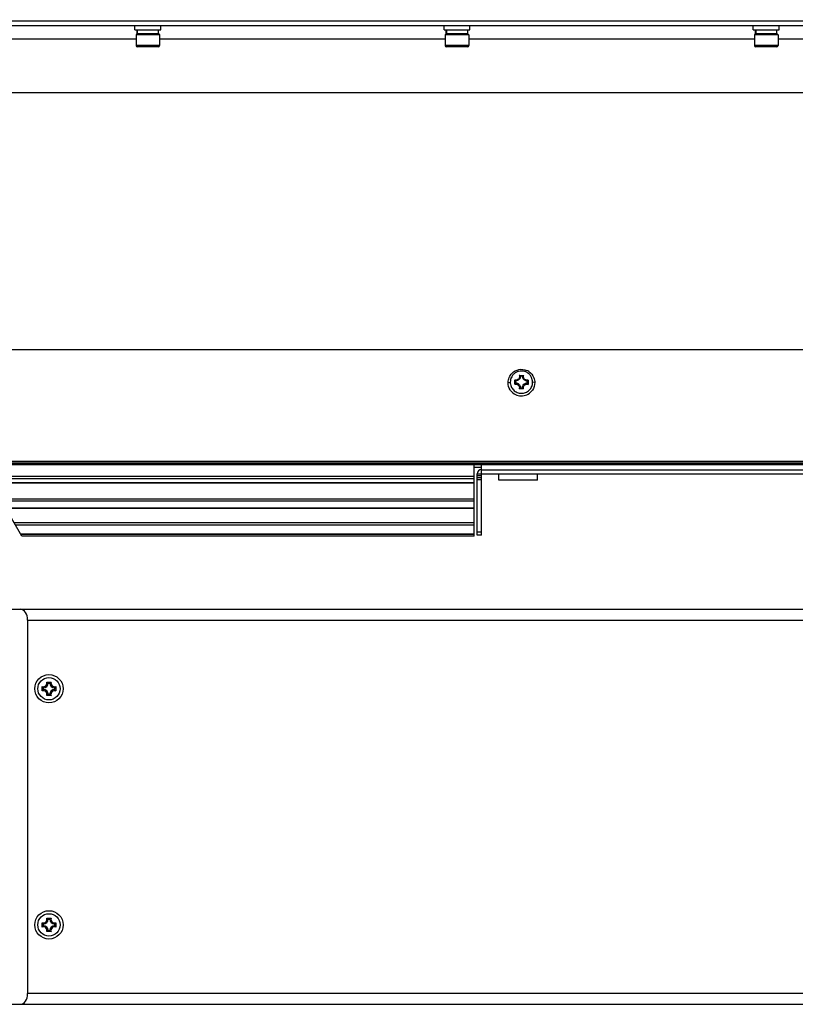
# Model space of a CAD drawing. Header units: millimetres. Extents: x 0 to 420, y 0 to 297.
# Tile 38 of 104: x 99 to 144, y 177 to 234. Entities that reach past the tile are written whole.
import ezdxf

# ---------------------------------------------------------------- set-up
doc = ezdxf.new("R2010")
doc.units = ezdxf.units.MM
doc.header["$LTSCALE"] = 23.1
doc.layers.get('0').update_dxf_attribs({"linetype": 'CONTINUOUS'})
doc.layers.add('02___PRT_ALL_AXES', color=7, linetype='CONTINUOUS')
doc.layers.add('DIM_PILOTEES', color=7, linetype='CONTINUOUS')
doc.styles.get("Standard").update_dxf_attribs({"font": 'txt', "width": 0.7})
doc.dimstyles.new('DIMSTYLE_2', dxfattribs={"dimtxt": 2.5, "dimasz": 3.5, "dimexe": 2, "dimexo": 0, "dimtad": 1, "dimlfac": 4, "dimdsep": 46, "dimtxsty": 'Standard', "dimblk": '_FILLED', "dimblk1": '_FILLED', "dimblk2": '_FILLED', "dimcen": 0.09, "dimazin": 2, "dimtp": 0.8, "dimtm": 0.8, "dimtfac": 1, "dimtofl": 0, "dimtmove": 0, "dimatfit": 3, "dimldrblk": '_FILLED', "dimfxl": 0, "dimtolj": 1, "dimarcsym": 0})

# ---------------------------------------------------------------- blocks, each defined once
blk = doc.blocks.new('_FILLED')
at = {"color": 0, "linetype": 'ByBlock'}
blk.add_solid([(0, 0), (-1, 0.143), (-1, -0.143)], dxfattribs=at)
blk = doc.blocks.new('*D3')
at = {"layer": 'DIM_PILOTEES', "color": 2, "linetype": 'Continuous'}
for p, q in [((44.092, 203.811), (44.092, 268.512)), ((294.092, 203.807), (294.092, 268.512)), ((44.092, 266.512), (169.092, 266.512)), ((294.092, 266.512), (169.092, 266.512))]:
    blk.add_line(p, q, dxfattribs=at)
at = {"layer": 'DIM_PILOTEES', "color": 2, "linetype": 'Continuous', "xscale": 3.5, "yscale": 3.5, "zscale": 3.5, "rotation": 180}
blk.add_blockref('_FILLED', (44.092, 266.512), dxfattribs=at)
at = {"layer": 'DIM_PILOTEES', "color": 2, "linetype": 'Continuous', "xscale": 3.5, "yscale": 3.5, "zscale": 3.5}
blk.add_blockref('_FILLED', (294.092, 266.512), dxfattribs=at)
at = {"layer": 'DIM_PILOTEES', "color": 2, "linetype": 'Continuous', "insert": (168.02, 269.637), "char_height": 2.5, "width": 10.98214, "attachment_point": 2, "line_spacing_factor": 0.9}
blk.add_mtext('{\\ftxt;\\W0.0001;\\H0.0001;\\~}{\\ftxt;\\W2.9285714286;\\H2.5; }{\\ftxt;\\W0.0001;\\H0.0001;\\~}', dxfattribs=at)

msp = doc.modelspace()

# ---------------------------------------------------------------- linework, layer by layer
at = {"color": 7, "linetype": 'Continuous'}
for p, q in [((293.9168, 233.9789), (44.5293, 233.9789)), ((44.5418, 233.7289), (293.9168, 233.7289)), ((105.4793, 233.4789), (105.4793, 233.7289)), ((105.4793, 233.4789), (106.9793, 233.4789)), ((105.6043, 233.2289), (105.6043, 233.4789)), ((105.6117, 233.2289), (105.6117, 233.4789)), ((105.6362, 233.2289), (105.6362, 233.4789)), ((106.8543, 233.2289), (106.8543, 233.4789)), ((106.9793, 233.4789), (106.9793, 233.7289)), ((123.4793, 233.4789), (123.4793, 233.7289)), ((123.4793, 233.4789), (124.9793, 233.4789)), ((123.6043, 233.2289), (123.6043, 233.4789)), ((123.6117, 233.2289), (123.6117, 233.4789)), ((123.6362, 233.2289), (123.6362, 233.4789)), ((124.8543, 233.2289), (124.8543, 233.4789)), ((124.9793, 233.4789), (124.9793, 233.7289)), ((141.4793, 233.4789), (141.4793, 233.7289)), ((141.4793, 233.4789), (142.9793, 233.4789)), ((141.6043, 233.2289), (141.6043, 233.4789)), ((141.6117, 233.2289), (141.6117, 233.4789)), ((141.6362, 233.2289), (141.6362, 233.4789)), ((142.8543, 233.2289), (142.8543, 233.4789)), ((142.9793, 233.4789), (142.9793, 233.7289)), ((105.5418, 232.9264), (88.9168, 232.9264)), ((105.5956, 233.2289), (105.5418, 233.1751)), ((105.5418, 233.1751), (105.5418, 232.5539)), ((106.9168, 233.1751), (105.5418, 233.1751)), ((106.8631, 233.2289), (105.5956, 233.2289)), ((106.8631, 233.2289), (106.9168, 233.1751)), ((106.9168, 233.1751), (106.9168, 232.5539)), ((123.5418, 232.9264), (106.9168, 232.9264)), ((123.5956, 233.2289), (123.5418, 233.1751)), ((123.5418, 233.1751), (123.5418, 232.5539)), ((124.9168, 233.1751), (123.5418, 233.1751)), ((124.8631, 233.2289), (123.5956, 233.2289)), ((124.8631, 233.2289), (124.9168, 233.1751)), ((124.9168, 233.1751), (124.9168, 232.5539)), ((141.5418, 232.9264), (124.9168, 232.9264)), ((141.5956, 233.2289), (141.5418, 233.1751)), ((141.5418, 233.1751), (141.5418, 232.5539)), ((142.9168, 233.1751), (141.5418, 233.1751)), ((142.8631, 233.2289), (141.5956, 233.2289)), ((142.8631, 233.2289), (142.9168, 233.1751)), ((142.9168, 233.1751), (142.9168, 232.5539)), ((159.5418, 232.9264), (142.9168, 232.9264)), ((106.9168, 232.5539), (105.5418, 232.5539)), ((106.8418, 232.4789), (105.6168, 232.4789)), ((124.9168, 232.5539), (123.5418, 232.5539)), ((124.8418, 232.4789), (123.6168, 232.4789)), ((142.9168, 232.5539), (141.5418, 232.5539)), ((142.8418, 232.4789), (141.6168, 232.4789)), ((48.3543, 214.8636), (290.1043, 214.8636)), ((127.8558, 213.3477), (128.1113, 213.345)), ((128.0474, 213.3094), (127.9185, 213.3108)), ((127.2043, 212.9288), (127.3296, 212.9456)), ((127.5862, 212.8316), (127.589, 213.0868)), ((127.641, 213.0394), (127.6396, 212.9106)), ((128.3177, 212.9034), (128.319, 213.0321)), ((128.3724, 213.0784), (128.3697, 212.8232)), ((128.7543, 212.9288), (128.6292, 212.9456)), ((128.1028, 212.5623), (127.8474, 212.565)), ((127.9112, 212.6333), (128.0401, 212.632)), ((98.8981, 203.9789), (95.1816, 210.4164)), ((96.375, 208.3493), (242.0836, 208.3493)), ((96.4272, 208.2588), (242.0314, 208.2588)), ((96.477, 208.1727), (241.9817, 208.1727)), ((96.4873, 208.1548), (241.9714, 208.1548)), ((125.2293, 203.9789), (125.2293, 208.1548)), ((125.6543, 204.0414), (125.6543, 208.1548)), ((125.6543, 207.9914), (125.2293, 207.9914)), ((125.4043, 204.0414), (125.4043, 207.6164)), ((125.4043, 207.6164), (148.0543, 207.6164)), ((125.6543, 207.8555), (147.8043, 207.8555)), ((126.6668, 207.2414), (126.6668, 207.6164)), ((128.9168, 207.2414), (128.9168, 207.6164)), ((96.8811, 207.4726), (125.2293, 207.4726)), ((96.9554, 207.344), (125.2293, 207.344)), ((97.0889, 207.1127), (125.2293, 207.1127)), ((97.1013, 207.0912), (125.2293, 207.0912)), ((125.6543, 207.4914), (125.4043, 207.4914)), ((125.4043, 207.3994), (125.6543, 207.3994)), ((125.4043, 207.2924), (125.6543, 207.2924)), ((128.9168, 207.2414), (126.6668, 207.2414)), ((125.2293, 206.1507), (97.6443, 206.1507)), ((125.2293, 206.0221), (97.7185, 206.0221)), ((125.2293, 205.6269), (97.9467, 205.6269)), ((125.2293, 205.6054), (97.959, 205.6054)), ((125.2293, 204.761), (98.4465, 204.761)), ((125.2293, 204.6324), (98.5208, 204.6324)), ((125.2293, 204.1114), (98.8216, 204.1114)), ((125.6543, 204.2216), (125.4043, 204.2216)), ((125.2293, 204.0899), (98.834, 204.0899)), ((125.2293, 203.9789), (98.8981, 203.9789)), ((125.6543, 204.0414), (125.4043, 204.0414)), ((44.7293, 199.7289), (151.5068, 199.7289)), ((99.2343, 199.1039), (99.2343, 177.3539)), ((99.2343, 199.1039), (151.5068, 199.1039)), ((100.0819, 194.9761), (100.0819, 195.2316)), ((100.1486, 195.0539), (100.1486, 195.1539)), ((100.3459, 195.4957), (100.6014, 195.4957)), ((100.4236, 195.4289), (100.5236, 195.4289)), ((100.7986, 195.1539), (100.7986, 195.0539)), ((100.8654, 195.2316), (100.8654, 194.9761)), ((100.6014, 194.7121), (100.3459, 194.7121)), ((100.5236, 194.7789), (100.4236, 194.7789)), ((100.3459, 181.7457), (100.6014, 181.7457)), ((100.0819, 181.2261), (100.0819, 181.4816)), ((100.1486, 181.3039), (100.1486, 181.4039)), ((100.4236, 181.6789), (100.5236, 181.6789)), ((100.7986, 181.4039), (100.7986, 181.3039)), ((100.8654, 181.4816), (100.8654, 181.2261)), ((100.6014, 180.9621), (100.3459, 180.9621)), ((100.5236, 181.0289), (100.4236, 181.0289)), ((239.2243, 177.3539), (99.2343, 177.3539)), ((44.2168, 176.7289), (294.0339, 176.7289))]:
    msp.add_line(p, q, dxfattribs=at)
at = {"color": 2, "linetype": 'Continuous'}
msp.add_line((128.2918, 212.9932), (128.2918, 212.9768), dxfattribs=at)
at = {"color": 7, "linetype": 'Continuous'}
for centre, radius in [((100.4736, 195.1039), 0.825), ((100.4736, 195.1039), 0.65), ((100.4736, 181.3539), 0.825), ((100.4736, 181.3539), 0.65)]:
    msp.add_circle(centre, radius, dxfattribs=at)
for centre, radius, start, end in [((105.6168, 232.5539), 0.075, 180, 270), ((106.8418, 232.5539), 0.075, 270, 0), ((123.6168, 232.5539), 0.075, 180, 270), ((124.8418, 232.5539), 0.075, 270, 0), ((141.6168, 232.5539), 0.075, 180, 270), ((142.8418, 232.5539), 0.075, 270, 0), ((127.9782, 212.955), 0.6489, 150.722374, 180.000161), ((127.9724, 212.9184), 0.7873, 55.554153, 66.8421), ((127.9782, 212.9583), 0.6488, 153.645979, 179.999655), ((128.3006, 212.4028), 0.8332, 147.143445, 149.025784), ((127.8352, 213.3087), 0.3314, 222.02282, 223.394054), ((127.6473, 212.4076), 0.8334, 29.910426, 31.835858), ((128.131, 213.3071), 0.3325, 315.140822, 316.554425), ((127.9804, 212.955), 0.6489, 0.002875, 28.045151), ((127.9805, 212.9583), 0.6488, 0.000188, 25.121405), ((127.9792, 212.9289), 0.775, 224.079429, 326.027318), ((125.6543, 207.6164), 0.25, 90, 180), ((100.1486, 195.4289), 0.2082, 251.302483, 18.697517), ((100.1486, 194.7789), 0.2082, 341.302483, 108.697517), ((100.1486, 195.4289), 0.275, 270, 360), ((100.1486, 194.7789), 0.275, 0, 90), ((100.7986, 195.4289), 0.275, 180, 270), ((100.7986, 194.7789), 0.275, 90, 180), ((100.7986, 195.4289), 0.2082, 161.302483, 288.697517), ((100.7986, 194.7789), 0.2082, 71.302483, 198.697517), ((100.1486, 181.6789), 0.2082, 251.302483, 18.697517), ((100.7986, 181.6789), 0.2082, 161.302483, 288.697517), ((100.1486, 181.0289), 0.2082, 341.302483, 108.697517), ((100.1486, 181.6789), 0.275, 270, 360), ((100.1486, 181.0289), 0.275, 0, 90), ((100.7986, 181.6789), 0.275, 180, 270), ((100.7986, 181.0289), 0.275, 90, 180), ((100.7986, 181.0289), 0.2082, 71.302483, 198.697517)]:
    msp.add_arc(centre, radius, start, end, dxfattribs=at)
for centre, start_param, end_param in [((98.8126, 199.1039), 4.712389, 6.2831853), ((98.8126, 177.3539), 3.1415927, 4.712389)]:
    msp.add_ellipse(centre, major_axis=(0, 0.625), ratio=0.6748, start_param=start_param, end_param=end_param, dxfattribs=at)
for points in [[(127.2638, 213.2265), (127.303, 213.3206), (127.3623, 213.4084), (127.4347, 213.4802)], [(128.4177, 213.5676), (128.5424, 213.4822), (128.6445, 213.3535), (128.7003, 213.213)], [(127.2043, 212.9288), (127.2043, 213.03), (127.2248, 213.1331), (127.2638, 213.2265)], [(128.7543, 212.9288), (128.7543, 212.7779), (128.7062, 212.621), (128.6219, 212.4959)], [(128.7003, 213.213), (128.7359, 213.1234), (128.7543, 213.0252), (128.7543, 212.9288)]]:
    msp.add_open_spline(points, degree=3, dxfattribs=at)
for points, knots in [([(127.9863, 213.6044), (127.9285, 213.605), (127.812, 213.5906), (127.6498, 213.5238), (127.5109, 213.4165), (127.4405, 213.3228), (127.4122, 213.2723)], [0, 0, 0, 0, 0.2500676, 0.500102, 0.7500824, 1, 1, 1, 1]), ([(127.4347, 213.4802), (127.5415, 213.586), (127.825, 213.7361), (128.1439, 213.7012), (128.282, 213.6422)], [0, 0, 0, 0, 0.5002778, 1, 1, 1, 1]), ([(127.8558, 213.3477), (127.8618, 213.3295), (127.8686, 213.2911), (127.8627, 213.233), (127.8411, 213.1788), (127.8054, 213.1326), (127.7583, 213.0979), (127.7036, 213.0775), (127.6454, 213.0728), (127.6071, 213.0805), (127.589, 213.0868)], [0, 0, 0, 0, 0.1249486, 0.2498844, 0.3748412, 0.4998257, 0.6248429, 0.7498878, 0.8749407, 1, 1, 1, 1]), ([(127.9185, 213.3108), (127.9193, 213.2926), (127.917, 213.2559), (127.8975, 213.1856), (127.8458, 213.1076), (127.7667, 213.0577), (127.6959, 213.0397), (127.6592, 213.0382), (127.641, 213.0394)], [0, 0, 0, 0, 0.1252893, 0.2505761, 0.4998406, 0.7492017, 0.874592, 1, 1, 1, 1]), ([(127.9185, 213.3108), (127.9138, 213.3139), (127.8935, 213.3272), (127.8724, 213.3393), (127.8558, 213.3477)], [0, 0, 0, 0, 0.2325524, 1, 1, 1, 1]), ([(128.5531, 213.2601), (128.5259, 213.3111), (128.4575, 213.4063), (128.321, 213.5166), (128.1602, 213.5869), (128.0441, 213.6037), (127.9863, 213.6044)], [0, 0, 0, 0, 0.2499164, 0.4998956, 0.7499301, 1, 1, 1, 1]), ([(128.319, 213.0321), (128.3008, 213.0313), (128.2642, 213.0336), (128.1937, 213.0531), (128.1157, 213.1047), (128.0658, 213.1838), (128.0477, 213.2545), (128.0462, 213.2912), (128.0474, 213.3094)], [0, 0, 0, 0, 0.1254093, 0.2507998, 0.5001594, 0.7494223, 0.8747094, 1, 1, 1, 1]), ([(128.0474, 213.3094), (128.0522, 213.3124), (128.0729, 213.3252), (128.0944, 213.3369), (128.1113, 213.345)], [0, 0, 0, 0, 0.232601, 1, 1, 1, 1]), ([(128.3724, 213.0784), (128.3541, 213.0725), (128.3157, 213.0656), (128.2576, 213.0715), (128.2033, 213.0931), (128.157, 213.1288), (128.1223, 213.1758), (128.1019, 213.2305), (128.0972, 213.2886), (128.1049, 213.3269), (128.1113, 213.345)], [0, 0, 0, 0, 0.1250612, 0.2501145, 0.3751586, 0.5001743, 0.6251573, 0.7501133, 0.8750496, 1, 1, 1, 1]), ([(127.4225, 212.3898), (127.3868, 212.4266), (127.2643, 212.5812), (127.2043, 212.7835), (127.2043, 212.9288)], [0, 0, 0, 0, 0.2607867, 1, 1, 1, 1]), ([(127.3293, 212.955), (127.3293, 212.9128), (127.3376, 212.8283), (127.3743, 212.7065), (127.434, 212.5941), (127.5143, 212.4954), (127.6123, 212.4141), (127.7241, 212.3533), (127.8456, 212.3153), (127.9301, 212.3061), (127.9723, 212.3057)], [0, 0, 0, 0, 0.124942, 0.2498928, 0.3748598, 0.499848, 0.6248594, 0.7498925, 0.874938, 1, 1, 1, 1]), ([(127.5862, 212.8316), (127.6045, 212.8376), (127.6429, 212.8444), (127.701, 212.8385), (127.7553, 212.8169), (127.8016, 212.7812), (127.8363, 212.7343), (127.8568, 212.6796), (127.8614, 212.6214), (127.8537, 212.5832), (127.8474, 212.565)], [0, 0, 0, 0, 0.1250612, 0.2501145, 0.3751586, 0.5001743, 0.6251573, 0.7501133, 0.8750496, 1, 1, 1, 1]), ([(127.641, 213.0394), (127.637, 213.0424), (127.6207, 213.0553), (127.6052, 213.0695), (127.5943, 213.081)], [0, 0, 0, 0, 0.2383886, 1, 1, 1, 1]), ([(127.6396, 212.9106), (127.6363, 212.9063), (127.6229, 212.888), (127.61, 212.8693), (127.6007, 212.8548)], [0, 0, 0, 0, 0.2415, 1, 1, 1, 1]), ([(127.6396, 212.9106), (127.6578, 212.9114), (127.6945, 212.9092), (127.7649, 212.8896), (127.8429, 212.838), (127.8929, 212.759), (127.9109, 212.6882), (127.9124, 212.6515), (127.9112, 212.6333)], [0, 0, 0, 0, 0.1254093, 0.2507998, 0.5001594, 0.7494223, 0.8747094, 1, 1, 1, 1]), ([(127.9723, 212.3057), (128.0151, 212.3052), (128.1009, 212.3128), (128.2248, 212.3491), (128.3391, 212.4091), (128.4394, 212.4904), (128.5218, 212.5897), (128.5831, 212.7033), (128.6208, 212.8266), (128.6293, 212.9123), (128.6293, 212.955)], [0, 0, 0, 0, 0.1250616, 0.2501075, 0.3751412, 0.5001532, 0.6251417, 0.7501085, 0.8750588, 1, 1, 1, 1]), ([(128.0401, 212.632), (128.0393, 212.6501), (128.0416, 212.6868), (128.0612, 212.7572), (128.1128, 212.8351), (128.1919, 212.885), (128.2627, 212.9031), (128.2995, 212.9045), (128.3177, 212.9034)], [0, 0, 0, 0, 0.1252893, 0.2505761, 0.4998406, 0.7492017, 0.874592, 1, 1, 1, 1]), ([(128.1028, 212.5623), (128.0969, 212.5805), (128.09, 212.6189), (128.0959, 212.677), (128.1176, 212.7312), (128.1533, 212.7775), (128.2003, 212.8121), (128.255, 212.8326), (128.3132, 212.8372), (128.3515, 212.8295), (128.3697, 212.8232)], [0, 0, 0, 0, 0.1249486, 0.2498844, 0.3748412, 0.4998257, 0.6248429, 0.7498878, 0.8749407, 1, 1, 1, 1]), ([(128.3177, 212.9034), (128.3208, 212.8989), (128.3339, 212.8805), (128.3463, 212.8617), (128.3553, 212.8472)], [0, 0, 0, 0, 0.2416211, 1, 1, 1, 1]), ([(128.319, 213.0321), (128.3231, 213.035), (128.3397, 213.0475), (128.3555, 213.0613), (128.3667, 213.0725)], [0, 0, 0, 0, 0.2385374, 1, 1, 1, 1]), ([(127.8766, 212.594), (127.8743, 212.5915), (127.8648, 212.5816), (127.855, 212.572), (127.8474, 212.565)], [0, 0, 0, 0, 0.2442873, 1, 1, 1, 1]), ([(127.9112, 212.6333), (127.9085, 212.63), (127.8973, 212.6166), (127.8857, 212.6036), (127.8766, 212.594)], [0, 0, 0, 0, 0.2449129, 1, 1, 1, 1]), ([(128.0401, 212.632), (128.0428, 212.6286), (128.0537, 212.6149), (128.0652, 212.6016), (128.0741, 212.5918)], [0, 0, 0, 0, 0.2449066, 1, 1, 1, 1]), ([(128.0741, 212.5918), (128.0763, 212.5894), (128.0857, 212.5793), (128.0953, 212.5695), (128.1028, 212.5623)], [0, 0, 0, 0, 0.2442875, 1, 1, 1, 1]), ([(100.1486, 195.1539), (100.1429, 195.1596), (100.1192, 195.1841), (100.0971, 195.2104), (100.0819, 195.2316)], [0, 0, 0, 0, 0.2346227, 1, 1, 1, 1]), ([(100.1486, 195.0539), (100.1429, 195.0482), (100.1192, 195.0237), (100.0971, 194.9974), (100.0819, 194.9761)], [0, 0, 0, 0, 0.2346227, 1, 1, 1, 1]), ([(100.4236, 195.4289), (100.4179, 195.4346), (100.3934, 195.4584), (100.3671, 195.4804), (100.3459, 195.4957)], [0, 0, 0, 0, 0.2346227, 1, 1, 1, 1]), ([(100.5236, 195.4289), (100.5293, 195.4346), (100.5538, 195.4584), (100.5801, 195.4804), (100.6014, 195.4957)], [0, 0, 0, 0, 0.2346227, 1, 1, 1, 1]), ([(100.7986, 195.1539), (100.8043, 195.1596), (100.8281, 195.1841), (100.8501, 195.2104), (100.8654, 195.2316)], [0, 0, 0, 0, 0.2346227, 1, 1, 1, 1]), ([(100.7986, 195.0539), (100.8043, 195.0482), (100.8281, 195.0237), (100.8501, 194.9974), (100.8654, 194.9761)], [0, 0, 0, 0, 0.2346227, 1, 1, 1, 1]), ([(100.4236, 194.7789), (100.4179, 194.7732), (100.3934, 194.7494), (100.3671, 194.7274), (100.3459, 194.7121)], [0, 0, 0, 0, 0.2346227, 1, 1, 1, 1]), ([(100.5236, 194.7789), (100.5293, 194.7732), (100.5538, 194.7494), (100.5801, 194.7274), (100.6014, 194.7121)], [0, 0, 0, 0, 0.2346227, 1, 1, 1, 1]), ([(100.4236, 181.6789), (100.4179, 181.6846), (100.3934, 181.7084), (100.3671, 181.7304), (100.3459, 181.7457)], [0, 0, 0, 0, 0.2346227, 1, 1, 1, 1]), ([(100.5236, 181.6789), (100.5293, 181.6846), (100.5538, 181.7084), (100.5801, 181.7304), (100.6014, 181.7457)], [0, 0, 0, 0, 0.2346227, 1, 1, 1, 1]), ([(100.1486, 181.4039), (100.1429, 181.4096), (100.1192, 181.4341), (100.0971, 181.4604), (100.0819, 181.4816)], [0, 0, 0, 0, 0.2346227, 1, 1, 1, 1]), ([(100.1486, 181.3039), (100.1429, 181.2982), (100.1192, 181.2737), (100.0971, 181.2474), (100.0819, 181.2261)], [0, 0, 0, 0, 0.2346227, 1, 1, 1, 1]), ([(100.7986, 181.4039), (100.8043, 181.4096), (100.8281, 181.4341), (100.8501, 181.4604), (100.8654, 181.4816)], [0, 0, 0, 0, 0.2346227, 1, 1, 1, 1]), ([(100.7986, 181.3039), (100.8043, 181.2982), (100.8281, 181.2737), (100.8501, 181.2474), (100.8654, 181.2261)], [0, 0, 0, 0, 0.2346227, 1, 1, 1, 1]), ([(100.4236, 181.0289), (100.4179, 181.0232), (100.3934, 180.9994), (100.3671, 180.9774), (100.3459, 180.9621)], [0, 0, 0, 0, 0.2346227, 1, 1, 1, 1]), ([(100.5236, 181.0289), (100.5293, 181.0232), (100.5538, 180.9994), (100.5801, 180.9774), (100.6014, 180.9621)], [0, 0, 0, 0, 0.2346227, 1, 1, 1, 1])]:
    msp.add_open_spline(points, degree=3, knots=knots, dxfattribs=at)
at = {"layer": '02___PRT_ALL_AXES', "color": 7, "linetype": 'Continuous'}
msp.add_line((64.4642, 229.8157), (290.1043, 229.8157), dxfattribs=at)

# ---------------------------------------------------------------- dimensions: what is measured, and where the dimension line sits
at = {"layer": 'DIM_PILOTEES', "color": 2, "linetype": 'Continuous'}
dim = msp.add_linear_dim(base=(294.0918, 266.5119), p1=(44.0918, 203.8115), p2=(294.0918, 203.8068), text='{\\ftxt;\\W0.0001;\\H0.0001;\\~}{\\ftxt;\\W2.9285714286;\\H2.5; }{\\ftxt;\\W0.0001;\\H0.0001;\\~}', dimstyle='DIMSTYLE_2', dxfattribs=at)
dim.commit()
dim.dimension.update_dxf_attribs({"geometry": '*D3', "text_midpoint": (167.663, 266.5119), "dimtype": 160})

doc.saveas('drawing.dxf')
